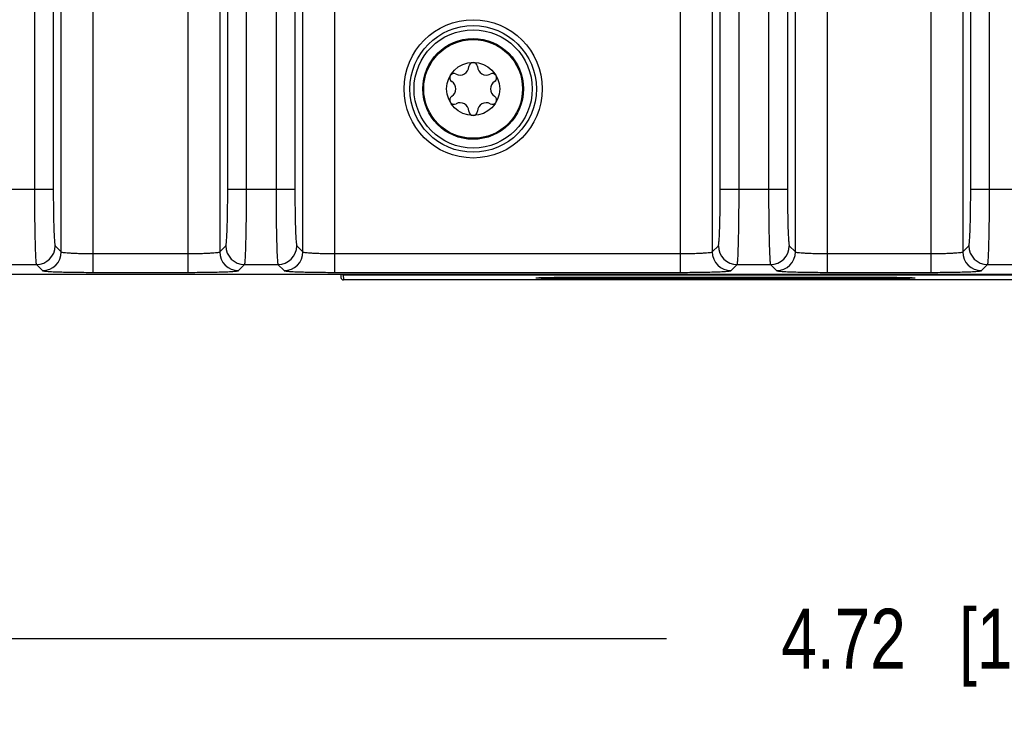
# Model space of a CAD drawing. Header units: inches. Extents: x 0 to 34, y 0 to 22.
# Tile 95 of 168: x 14.8 to 16.8, y 2.5 to 4. Entities that reach past the tile are written whole.
import ezdxf

# ---------------------------------------------------------------- set-up
doc = ezdxf.new("R2010")
doc.units = ezdxf.units.IN
doc.header["$LTSCALE"] = 1.87
doc.header["$MEASUREMENT"] = 0
doc.layers.get('0').update_dxf_attribs({"linetype": 'CONTINUOUS'})
doc.layers.add('COSMETIC', color=7, linetype='CONTINUOUS')
doc.layers.add('DIMENSIONS', color=7, linetype='CONTINUOUS')
doc.styles.get("Standard").update_dxf_attribs({"font": 'txt', "width": 0.8})
doc.dimstyles.new('DIMSTYLE_1', dxfattribs={"dimtxt": 0.125, "dimasz": 0.18, "dimexe": 0.125, "dimexo": 0.0625, "dimgap": 0.0625, "dimtad": 0, "dimtih": 1, "dimtoh": 1, "dimzin": 4, "dimdsep": 46, "dimtxsty": 'STANDARD', "dimblk": '_FILLED', "dimblk1": '_FILLED', "dimblk2": '_FILLED', "dimcen": 0.09, "dimadec": 0, "dimazin": 0, "dimtp": 0.001, "dimtm": 0.001, "dimtfac": 1, "dimtofl": 0, "dimtmove": 0, "dimatfit": 3, "dimldrblk": '_FILLED', "dimfxl": 1, "dimtolj": 1, "dimtzin": 4, "dimarcsym": 0})

# ---------------------------------------------------------------- blocks, each defined once
blk = doc.blocks.new('_FILLED')
at = {"color": 0, "linetype": 'BYBLOCK'}
blk.add_solid([(0, 0), (-1, 0.174), (-1, -0.174)], dxfattribs=at)
blk = doc.blocks.new('*D3')
at = {"layer": 'DIMENSIONS', "color": 2, "linetype": 'CONTINUOUS'}
for p, q in [((14.3501, 3.9959), (14.3501, 2.5392)), ((19.0746, 3.9959), (19.0746, 2.5392)), ((14.3501, 2.6642), (16.1373, 2.6642)), ((19.0746, 2.6642), (17.2873, 2.6642))]:
    blk.add_line(p, q, dxfattribs=at)
at = {"layer": 'DIMENSIONS', "color": 2, "linetype": 'CONTINUOUS', "xscale": 0.18, "yscale": 0.18, "zscale": 0.18, "rotation": 180}
blk.add_blockref('_FILLED', (14.3501, 2.6642), dxfattribs=at)
at = {"layer": 'DIMENSIONS', "color": 2, "linetype": 'CONTINUOUS', "xscale": 0.18, "yscale": 0.18, "zscale": 0.18}
blk.add_blockref('_FILLED', (19.0746, 2.6642), dxfattribs=at)
at = {"layer": 'DIMENSIONS', "color": 2, "linetype": 'CONTINUOUS', "insert": (16.7123, 2.7267), "char_height": 0.125, "width": 1.025, "attachment_point": 2, "line_spacing_factor": 0.9}
blk.add_mtext('4.72{\\Ftxt.shx;\\W1.000000;\\H0.125000; }[120]', dxfattribs=at)
blk = doc.blocks.new('*D5')
at = {"layer": 'DIMENSIONS', "color": 2, "linetype": 'CONTINUOUS'}
for p, q in [((11.4389, 4.9258), (11.4389, 1.0392)), ((24.3849, 3.4517), (24.3849, 1.0392)), ((11.4389, 1.1642), (17.1869, 1.1642)), ((24.3849, 1.1642), (18.6369, 1.1642))]:
    blk.add_line(p, q, dxfattribs=at)
at = {"layer": 'DIMENSIONS', "color": 2, "linetype": 'CONTINUOUS', "xscale": 0.18, "yscale": 0.18, "zscale": 0.18, "rotation": 180}
blk.add_blockref('_FILLED', (11.4389, 1.1642), dxfattribs=at)
at = {"layer": 'DIMENSIONS', "color": 2, "linetype": 'CONTINUOUS', "xscale": 0.18, "yscale": 0.18, "zscale": 0.18}
blk.add_blockref('_FILLED', (24.3849, 1.1642), dxfattribs=at)
at = {"layer": 'DIMENSIONS', "color": 2, "linetype": 'CONTINUOUS', "insert": (17.9119, 1.2267), "char_height": 0.125, "width": 1.325, "attachment_point": 2, "line_spacing_factor": 0.9}
blk.add_mtext('12.95{\\Ftxt.shx;\\W1.000000;\\H0.125000; }[328.8]', dxfattribs=at)
blk = doc.blocks.new('*D6')
at = {"layer": 'DIMENSIONS', "color": 2, "linetype": 'CONTINUOUS'}
for p, q in [((11.5009, 3.5419), (11.5009, 1.7892)), ((24.3849, 3.4517), (24.3849, 1.7892)), ((11.5009, 1.9142), (17.2179, 1.9142)), ((24.3849, 1.9142), (18.6679, 1.9142))]:
    blk.add_line(p, q, dxfattribs=at)
at = {"layer": 'DIMENSIONS', "color": 2, "linetype": 'CONTINUOUS', "xscale": 0.18, "yscale": 0.18, "zscale": 0.18, "rotation": 180}
blk.add_blockref('_FILLED', (11.5009, 1.9142), dxfattribs=at)
at = {"layer": 'DIMENSIONS', "color": 2, "linetype": 'CONTINUOUS', "xscale": 0.18, "yscale": 0.18, "zscale": 0.18}
blk.add_blockref('_FILLED', (24.3849, 1.9142), dxfattribs=at)
at = {"layer": 'DIMENSIONS', "color": 2, "linetype": 'CONTINUOUS', "insert": (17.9429, 1.9767), "char_height": 0.125, "width": 1.325, "attachment_point": 2, "line_spacing_factor": 0.9}
blk.add_mtext('12.88{\\Ftxt.shx;\\W1.000000;\\H0.125000; }[327.3]', dxfattribs=at)

msp = doc.modelspace()

# ---------------------------------------------------------------- linework, layer by layer
at = {"color": 7, "linetype": 'CONTINUOUS'}
for p, q in [((14.8163, 6.6936), (14.8163, 3.6038)), ((14.8556, 6.6936), (14.8556, 3.6038)), ((15.2203, 3.6038), (15.2203, 6.6936)), ((15.2596, 3.6038), (15.2596, 6.6936)), ((15.3214, 6.6936), (15.3214, 3.6038)), ((15.3608, 6.6936), (15.3608, 3.6038)), ((16.25, 3.6038), (16.25, 6.6936)), ((16.2893, 3.6038), (16.2893, 6.6936)), ((16.3511, 6.6936), (16.3511, 3.6038)), ((16.3904, 6.6936), (16.3904, 3.6038)), ((16.7736, 3.6038), (16.7736, 6.6936)), ((16.813, 3.6038), (16.813, 6.6936)), ((14.8724, 3.4731), (14.8724, 4.1475)), ((14.9392, 3.4301), (14.9392, 4.1475)), ((15.1367, 4.1475), (15.1367, 3.4301)), ((15.2036, 4.1475), (15.2036, 3.4731)), ((15.3775, 3.4731), (15.3775, 4.1475)), ((15.4444, 3.4301), (15.4444, 4.1475)), ((16.1664, 4.1475), (16.1664, 3.4301)), ((16.2333, 4.1475), (16.2333, 3.4731)), ((16.4072, 3.4731), (16.4072, 4.1475)), ((16.474, 3.4301), (16.474, 4.1475)), ((16.69, 4.1475), (16.69, 3.4301)), ((16.7569, 4.1475), (16.7569, 3.4731)), ((14.7152, 3.6038), (14.8556, 3.6038)), ((15.2203, 3.6038), (15.3608, 3.6038)), ((16.25, 3.6038), (16.3904, 3.6038)), ((16.7736, 3.6038), (16.9141, 3.6038)), ((14.8596, 3.4858), (14.8724, 3.4731)), ((15.2036, 3.4731), (15.2163, 3.4858)), ((15.3647, 3.4858), (15.3775, 3.4731)), ((16.2333, 3.4731), (16.246, 3.4858)), ((16.3944, 3.4858), (16.4072, 3.4731)), ((16.7569, 3.4731), (16.7696, 3.4858)), ((14.9392, 3.4695), (15.1367, 3.4695)), ((15.4444, 3.4695), (16.1664, 3.4695)), ((16.474, 3.4695), (16.69, 3.4695)), ((14.7505, 3.4465), (14.8203, 3.4465)), ((14.8203, 3.4465), (14.833, 3.4337)), ((15.2429, 3.4337), (15.2557, 3.4465)), ((15.2557, 3.4465), (15.3254, 3.4465)), ((15.3254, 3.4465), (15.3381, 3.4337)), ((16.2726, 3.4337), (16.2854, 3.4465)), ((16.2854, 3.4465), (16.3551, 3.4465)), ((16.3551, 3.4465), (16.3678, 3.4337)), ((16.7962, 3.4337), (16.809, 3.4465)), ((16.809, 3.4465), (16.8787, 3.4465)), ((12.5968, 3.4266), (24.2748, 3.4266)), ((14.9392, 3.4301), (15.1367, 3.4301)), ((15.4444, 3.4301), (16.1664, 3.4301)), ((15.457, 3.4266), (15.4571, 3.4192)), ((15.4619, 3.4266), (15.4619, 3.4251)), ((15.4619, 3.4251), (15.4621, 3.4142)), ((15.4619, 3.4251), (24.2742, 3.4251)), ((15.9657, 3.4166), (15.9657, 3.4201)), ((15.9657, 3.4201), (16.5562, 3.4201)), ((16.474, 3.4301), (16.69, 3.4301)), ((16.5562, 3.4166), (16.5562, 3.4201)), ((24.2849, 3.4142), (15.4621, 3.4142)), ((16.5562, 3.4166), (15.9657, 3.4166))]:
    msp.add_line(p, q, dxfattribs=at)
for radius in [0.1445, 0.1236, 0.1053, 0.1033, 0.0555]:
    msp.add_circle((15.7334, 3.8137), radius, dxfattribs=at)
for centre, radius, start, end in [((15.7063, 3.8608), 0.0181, 241.6303, 358.3697), ((15.7334, 3.86), 0.00906, 1.6303, 178.3697), ((15.7606, 3.8608), 0.0181, 181.6303, 298.3697), ((15.6934, 3.8369), 0.00906, 61.6303, 238.3697), ((15.6791, 3.8137), 0.0181, 301.6303, 58.3697), ((15.7735, 3.8369), 0.00906, 301.6303, 118.3697), ((15.7877, 3.8137), 0.0181, 121.6303, 238.3697), ((15.6934, 3.7906), 0.00906, 121.6303, 298.3697), ((15.7735, 3.7906), 0.00906, 241.6303, 58.3697), ((15.7063, 3.7667), 0.0181, 1.6303, 118.3697), ((15.7334, 3.7675), 0.00906, 181.6303, 358.3697), ((15.7606, 3.7667), 0.0181, 61.6303, 178.3697), ((14.8202, 3.4859), 0.0394, 270.0842, 359.9158), ((15.2557, 3.4859), 0.0394, 180.0842, 269.9158), ((15.3253, 3.4859), 0.0394, 270.0842, 359.9158), ((16.2854, 3.4859), 0.0394, 180.0842, 269.9158), ((16.355, 3.4859), 0.0394, 270.0842, 359.9158), ((16.809, 3.4859), 0.0394, 180.0842, 269.9158), ((14.833, 3.4731), 0.0394, 270.0842, 359.9158), ((15.243, 3.4731), 0.0394, 180.0842, 269.9158), ((15.3381, 3.4731), 0.0394, 270.0842, 359.9158), ((16.2727, 3.4731), 0.0394, 180.0842, 269.9158), ((16.3678, 3.4731), 0.0394, 270.0842, 359.9158), ((16.7963, 3.4731), 0.0394, 180.0842, 269.9158), ((15.4621, 3.4192), 0.005, 181.0009, 269.9997), ((15.4619, 3.4301), 0.005, 223.273, 270.0016)]:
    msp.add_arc(centre, radius, start, end, dxfattribs=at)
for points, knots in [([(14.8163, 3.6038), (14.8163, 3.5842), (14.8164, 3.5556), (14.8169, 3.5191), (14.8174, 3.4958), (14.818, 3.4764), (14.8185, 3.4631), (14.8191, 3.455), (14.8194, 3.4508), (14.8198, 3.4482), (14.82, 3.4468), (14.8203, 3.4465)], [0, 0, 0, 0, 0.374557, 0.544517, 0.694523, 0.819012, 0.913444, 0.948288, 0.97443, 0.991671, 1, 1, 1, 1]), ([(14.8556, 3.6038), (14.8556, 3.5891), (14.8558, 3.5676), (14.8563, 3.5403), (14.8567, 3.5228), (14.8573, 3.5083), (14.8579, 3.4983), (14.8584, 3.4922), (14.8587, 3.4891), (14.8591, 3.4871), (14.8594, 3.486), (14.8596, 3.4858)], [0, 0, 0, 0, 0.374316, 0.544176, 0.694097, 0.818519, 0.912946, 0.947824, 0.974033, 0.991396, 1, 1, 1, 1]), ([(15.2163, 3.4858), (15.2166, 3.486), (15.2168, 3.4871), (15.2172, 3.4891), (15.2175, 3.4922), (15.2181, 3.4983), (15.2186, 3.5083), (15.2192, 3.5228), (15.2197, 3.5403), (15.2202, 3.5676), (15.2203, 3.5891), (15.2203, 3.6038)], [0, 0, 0, 0, 0.008604, 0.025967, 0.052176, 0.087054, 0.181481, 0.305903, 0.455824, 0.625684, 1, 1, 1, 1]), ([(15.2557, 3.4465), (15.2559, 3.4468), (15.2561, 3.4482), (15.2566, 3.4508), (15.2569, 3.455), (15.2574, 3.4631), (15.258, 3.4764), (15.2586, 3.4958), (15.259, 3.5191), (15.2595, 3.5556), (15.2596, 3.5842), (15.2596, 3.6038)], [0, 0, 0, 0, 0.008329, 0.02557, 0.051712, 0.086556, 0.180988, 0.305477, 0.455483, 0.625443, 1, 1, 1, 1]), ([(15.3214, 3.6038), (15.3214, 3.5842), (15.3215, 3.5556), (15.322, 3.5191), (15.3225, 3.4958), (15.3231, 3.4764), (15.3236, 3.4631), (15.3242, 3.455), (15.3245, 3.4508), (15.3249, 3.4482), (15.3251, 3.4468), (15.3254, 3.4465)], [0, 0, 0, 0, 0.374557, 0.544517, 0.694523, 0.819012, 0.913444, 0.948288, 0.97443, 0.991671, 1, 1, 1, 1]), ([(15.3608, 3.6038), (15.3608, 3.5891), (15.3609, 3.5676), (15.3614, 3.5403), (15.3618, 3.5228), (15.3624, 3.5083), (15.363, 3.4983), (15.3635, 3.4922), (15.3639, 3.4891), (15.3643, 3.4871), (15.3645, 3.486), (15.3647, 3.4858)], [0, 0, 0, 0, 0.374316, 0.544176, 0.694097, 0.818519, 0.912946, 0.947824, 0.974033, 0.991396, 1, 1, 1, 1]), ([(16.246, 3.4858), (16.2462, 3.486), (16.2465, 3.4871), (16.2469, 3.4891), (16.2472, 3.4922), (16.2478, 3.4983), (16.2483, 3.5083), (16.2489, 3.5228), (16.2494, 3.5403), (16.2499, 3.5676), (16.25, 3.5891), (16.25, 3.6038)], [0, 0, 0, 0, 0.008604, 0.025967, 0.052176, 0.087054, 0.181481, 0.305903, 0.455824, 0.625684, 1, 1, 1, 1]), ([(16.2854, 3.4465), (16.2856, 3.4468), (16.2858, 3.4482), (16.2862, 3.4508), (16.2866, 3.455), (16.2871, 3.4631), (16.2877, 3.4764), (16.2882, 3.4958), (16.2887, 3.5191), (16.2892, 3.5556), (16.2893, 3.5842), (16.2893, 3.6038)], [0, 0, 0, 0, 0.008329, 0.02557, 0.051712, 0.086556, 0.180988, 0.305477, 0.455483, 0.625443, 1, 1, 1, 1]), ([(16.3511, 3.6038), (16.3511, 3.5842), (16.3512, 3.5556), (16.3517, 3.5191), (16.3522, 3.4958), (16.3528, 3.4764), (16.3533, 3.4631), (16.3539, 3.455), (16.3542, 3.4508), (16.3546, 3.4482), (16.3548, 3.4468), (16.3551, 3.4465)], [0, 0, 0, 0, 0.374557, 0.544517, 0.694523, 0.819012, 0.913444, 0.948288, 0.97443, 0.991671, 1, 1, 1, 1]), ([(16.3904, 3.6038), (16.3904, 3.5891), (16.3906, 3.5676), (16.3911, 3.5403), (16.3915, 3.5228), (16.3921, 3.5083), (16.3927, 3.4983), (16.3932, 3.4922), (16.3935, 3.4891), (16.3939, 3.4871), (16.3942, 3.486), (16.3944, 3.4858)], [0, 0, 0, 0, 0.374316, 0.544176, 0.694097, 0.818519, 0.912946, 0.947824, 0.974033, 0.991396, 1, 1, 1, 1]), ([(16.7696, 3.4858), (16.7699, 3.486), (16.7701, 3.4871), (16.7705, 3.4891), (16.7708, 3.4922), (16.7714, 3.4983), (16.7719, 3.5083), (16.7725, 3.5228), (16.773, 3.5403), (16.7735, 3.5676), (16.7736, 3.5891), (16.7736, 3.6038)], [0, 0, 0, 0, 0.008604, 0.025967, 0.052176, 0.087054, 0.181481, 0.305903, 0.455824, 0.625684, 1, 1, 1, 1]), ([(16.809, 3.4465), (16.8092, 3.4468), (16.8094, 3.4482), (16.8099, 3.4508), (16.8102, 3.455), (16.8107, 3.4631), (16.8113, 3.4764), (16.8119, 3.4958), (16.8123, 3.5191), (16.8128, 3.5556), (16.813, 3.5842), (16.813, 3.6038)], [0, 0, 0, 0, 0.008329, 0.02557, 0.051712, 0.086556, 0.180988, 0.305477, 0.455483, 0.625443, 1, 1, 1, 1]), ([(14.8724, 3.4731), (14.8727, 3.4725), (14.875, 3.4722), (14.8787, 3.4715), (14.8851, 3.471), (14.8933, 3.4704), (14.9032, 3.47), (14.9187, 3.4696), (14.9309, 3.4695), (14.9392, 3.4695)], [0, 0, 0, 0, 0.027052, 0.088466, 0.182908, 0.307182, 0.456838, 0.626375, 1, 1, 1, 1]), ([(15.1367, 3.4695), (15.145, 3.4695), (15.1572, 3.4696), (15.1727, 3.47), (15.1826, 3.4704), (15.1908, 3.471), (15.1972, 3.4715), (15.201, 3.4722), (15.2033, 3.4725), (15.2036, 3.4731)], [0, 0, 0, 0, 0.373447, 0.54299, 0.692643, 0.816964, 0.91148, 0.97293, 1, 1, 1, 1]), ([(15.3775, 3.4731), (15.3778, 3.4725), (15.3801, 3.4722), (15.3838, 3.4715), (15.3902, 3.471), (15.3984, 3.4704), (15.4083, 3.47), (15.4238, 3.4696), (15.436, 3.4695), (15.4444, 3.4695)], [0, 0, 0, 0, 0.027052, 0.088466, 0.182908, 0.307182, 0.456838, 0.626375, 1, 1, 1, 1]), ([(16.1664, 3.4695), (16.1747, 3.4695), (16.1869, 3.4696), (16.2024, 3.47), (16.2123, 3.4704), (16.2205, 3.471), (16.2269, 3.4715), (16.2307, 3.4722), (16.2329, 3.4725), (16.2333, 3.4731)], [0, 0, 0, 0, 0.373447, 0.54299, 0.692643, 0.816964, 0.91148, 0.97293, 1, 1, 1, 1]), ([(16.4072, 3.4731), (16.4075, 3.4725), (16.4098, 3.4722), (16.4135, 3.4715), (16.4199, 3.471), (16.4281, 3.4704), (16.438, 3.47), (16.4535, 3.4696), (16.4657, 3.4695), (16.474, 3.4695)], [0, 0, 0, 0, 0.027052, 0.088466, 0.182908, 0.307182, 0.456838, 0.626375, 1, 1, 1, 1]), ([(16.69, 3.4695), (16.6984, 3.4695), (16.7105, 3.4696), (16.726, 3.47), (16.7359, 3.4704), (16.7441, 3.471), (16.7505, 3.4715), (16.7543, 3.4722), (16.7566, 3.4725), (16.7569, 3.4731)], [0, 0, 0, 0, 0.373447, 0.54299, 0.692643, 0.816964, 0.91148, 0.97293, 1, 1, 1, 1]), ([(14.833, 3.4337), (14.8332, 3.4335), (14.8342, 3.4333), (14.836, 3.4329), (14.8387, 3.4326), (14.8442, 3.4321), (14.8532, 3.4316), (14.8663, 3.4311), (14.882, 3.4307), (14.9067, 3.4303), (14.926, 3.4301), (14.9392, 3.4301)], [0, 0, 0, 0, 0.008597, 0.025964, 0.052179, 0.087061, 0.18149, 0.305911, 0.455827, 0.625676, 1, 1, 1, 1]), ([(15.1367, 3.4301), (15.15, 3.4301), (15.1693, 3.4303), (15.1939, 3.4307), (15.2096, 3.4311), (15.2227, 3.4316), (15.2317, 3.4321), (15.2372, 3.4326), (15.24, 3.4329), (15.2417, 3.4333), (15.2427, 3.4335), (15.2429, 3.4337)], [0, 0, 0, 0, 0.374119, 0.543968, 0.693877, 0.818356, 0.912859, 0.947756, 0.973996, 0.991383, 1, 1, 1, 1]), ([(15.3381, 3.4337), (15.3383, 3.4335), (15.3393, 3.4333), (15.3411, 3.4329), (15.3439, 3.4326), (15.3493, 3.4321), (15.3583, 3.4316), (15.3714, 3.4311), (15.3872, 3.4307), (15.4118, 3.4303), (15.4311, 3.4301), (15.4444, 3.4301)], [0, 0, 0, 0, 0.008597, 0.025964, 0.052179, 0.087061, 0.18149, 0.305911, 0.455827, 0.625676, 1, 1, 1, 1]), ([(15.9657, 3.4166), (15.9591, 3.4166), (15.9462, 3.4166), (15.9274, 3.4167), (15.91, 3.4169), (15.8968, 3.4171), (15.8876, 3.4173), (15.8817, 3.4174), (15.8767, 3.4176), (15.8725, 3.4177), (15.8697, 3.4178), (15.8678, 3.418), (15.8668, 3.418), (15.866, 3.4181), (15.8656, 3.4182), (15.865, 3.4183), (15.8651, 3.4184)], [0, 0, 0, 0, 0.195713, 0.385699, 0.560087, 0.712382, 0.778424, 0.836772, 0.886864, 0.928224, 0.96045, 0.973035, 0.983227, 0.991006, 0.996364, 1, 1, 1, 1]), ([(15.8651, 3.4184), (15.8651, 3.4185), (15.8654, 3.4185), (15.8658, 3.4186), (15.8665, 3.4187), (15.8674, 3.4188), (15.8685, 3.4188), (15.8705, 3.419), (15.8735, 3.4191), (15.8778, 3.4192), (15.8829, 3.4194), (15.8888, 3.4195), (15.8954, 3.4196), (15.9027, 3.4198), (15.9135, 3.4199), (15.9281, 3.42), (15.9466, 3.4201), (15.9592, 3.4201), (15.9657, 3.4201)], [0, 0, 0, 0, 0.002196, 0.006655, 0.01343, 0.022517, 0.033902, 0.04756, 0.081568, 0.124221, 0.175122, 0.233812, 0.299744, 0.372247, 0.450583, 0.622176, 0.808403, 1, 1, 1, 1]), ([(16.1664, 3.4301), (16.1796, 3.4301), (16.1989, 3.4303), (16.2236, 3.4307), (16.2393, 3.4311), (16.2524, 3.4316), (16.2614, 3.4321), (16.2669, 3.4326), (16.2697, 3.4329), (16.2714, 3.4333), (16.2724, 3.4335), (16.2726, 3.4337)], [0, 0, 0, 0, 0.374119, 0.543968, 0.693877, 0.818356, 0.912859, 0.947756, 0.973996, 0.991383, 1, 1, 1, 1]), ([(16.3678, 3.4337), (16.368, 3.4335), (16.369, 3.4333), (16.3708, 3.4329), (16.3736, 3.4326), (16.379, 3.4321), (16.388, 3.4316), (16.4011, 3.4311), (16.4169, 3.4307), (16.4415, 3.4303), (16.4608, 3.4301), (16.474, 3.4301)], [0, 0, 0, 0, 0.008597, 0.025964, 0.052179, 0.087061, 0.18149, 0.305911, 0.455827, 0.625676, 1, 1, 1, 1]), ([(16.5562, 3.4201), (16.5626, 3.4201), (16.5753, 3.4201), (16.5937, 3.42), (16.6084, 3.4199), (16.6192, 3.4198), (16.6265, 3.4196), (16.6331, 3.4195), (16.639, 3.4194), (16.6441, 3.4192), (16.6483, 3.4191), (16.6514, 3.419), (16.6534, 3.4188), (16.6545, 3.4188), (16.6554, 3.4187), (16.6561, 3.4186), (16.6565, 3.4185), (16.6567, 3.4185), (16.6568, 3.4184)], [0, 0, 0, 0, 0.191485, 0.377712, 0.549356, 0.627699, 0.700206, 0.766149, 0.82485, 0.87576, 0.918419, 0.952432, 0.966093, 0.97748, 0.986569, 0.993344, 0.997804, 1, 1, 1, 1]), ([(16.6568, 3.4184), (16.6569, 3.4183), (16.6563, 3.4182), (16.6559, 3.4181), (16.6551, 3.418), (16.6541, 3.418), (16.6522, 3.4178), (16.6493, 3.4177), (16.6452, 3.4176), (16.6402, 3.4174), (16.6343, 3.4173), (16.625, 3.4171), (16.6119, 3.4169), (16.5945, 3.4167), (16.5757, 3.4166), (16.5628, 3.4166), (16.5562, 3.4166)], [0, 0, 0, 0, 0.003636, 0.008992, 0.01677, 0.02696, 0.039544, 0.071764, 0.113118, 0.163201, 0.221538, 0.287569, 0.439852, 0.614192, 0.804174, 1, 1, 1, 1]), ([(16.69, 3.4301), (16.7033, 3.4301), (16.7226, 3.4303), (16.7472, 3.4307), (16.7629, 3.4311), (16.776, 3.4316), (16.785, 3.4321), (16.7905, 3.4326), (16.7933, 3.4329), (16.7951, 3.4333), (16.796, 3.4335), (16.7962, 3.4337)], [0, 0, 0, 0, 0.374119, 0.543968, 0.693877, 0.818356, 0.912859, 0.947756, 0.973996, 0.991383, 1, 1, 1, 1])]:
    msp.add_open_spline(points, degree=3, knots=knots, dxfattribs=at)
at = {"layer": 'COSMETIC', "color": 7, "linetype": 'CONTINUOUS'}
msp.add_circle((15.7334, 3.8137), 0.1323, dxfattribs=at)

# ---------------------------------------------------------------- dimensions: what is measured, and where the dimension line sits
at = {"layer": 'DIMENSIONS', "color": 2, "linetype": 'CONTINUOUS'}
for base, p2, picture, middle in [((11.4389, 1.1642), (11.4389, 4.9883), '*D5', (17.9119, 1.1642)), ((11.5009, 1.9142), (11.5009, 3.6044), '*D6', (17.9429, 1.9142))]:
    dim = msp.add_linear_dim(base=base, p1=(24.3849, 3.5142), p2=p2, angle=180, dimstyle='DIMSTYLE_1', dxfattribs=at)
    dim.commit()
    dim.dimension.update_dxf_attribs({"geometry": picture, "text_midpoint": middle, "dimtype": 160})
dim = msp.add_linear_dim(base=(19.0746, 2.6642), p1=(14.3501, 4.0584), p2=(19.0746, 4.0584), dimstyle='DIMSTYLE_1', dxfattribs=at)
dim.commit()
dim.dimension.update_dxf_attribs({"geometry": '*D3', "text_midpoint": (16.7123, 2.6642), "dimtype": 160})

doc.saveas('drawing.dxf')
